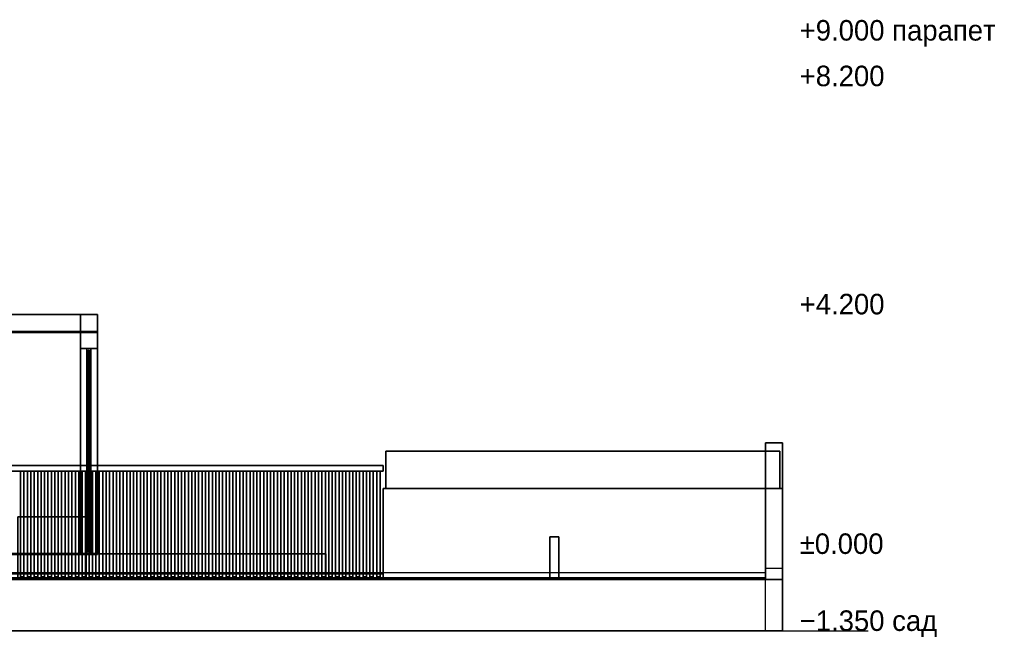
# Model space of a CAD drawing. Header units: metres. Extents: x -1.5 to 47.9, y -2.7 to 11.8.
# Tile 3 of 3: x 30.6 to 47.9, y -1 to 9.8. Entities that reach past the tile are written whole.
import ezdxf

# ---------------------------------------------------------------- set-up
doc = ezdxf.new("R2010")
doc.units = ezdxf.units.M
for name, color, linetype in [('BOLLARD', 8, 'Continuous'), ('BRONZE', 8, 'Continuous'), ('CEILING', 8, 'Continuous'), ('DECK_STONE', 8, 'Continuous'), ('FRAME', 8, 'Continuous'), ('GLASS', 5, 'Continuous'), ('GROUND', 8, 'Continuous'), ('HEDGE', 8, 'Continuous'), ('INTERIOR_FLOOR', 8, 'Continuous'), ('LEVEL', 3, 'Continuous'), ('PAVERS', 8, 'Continuous'), ('RENDER_WHITE', 8, 'Continuous'), ('TRAVERTINE', 8, 'Continuous')]:
    doc.layers.add(name, color=color, linetype=linetype)

msp = doc.modelspace()

# ---------------------------------------------------------------- linework, layer by layer
at = {"layer": 'BOLLARD'}
for points in [[(40.08, 0), (39.92, 0), (39.92, 0.75), (40.08, 0.75)], [(39.92, 0), (40.08, 0), (40.08, 0.75), (39.92, 0.75)], [(40.08, 0), (39.92, 0), (39.92, 0.75), (40.08, 0.75)], [(39.92, 0), (40.08, 0), (40.08, 0.75), (39.92, 0.75)]]:
    msp.add_lwpolyline(points, close=True, dxfattribs=at)
at = {"layer": 'BRONZE'}
for points in [[(37, 1.9), (30, 1.9), (30, 2), (37, 2)], [(30, 1.9), (37, 1.9), (37, 2), (30, 2)], [(30.71, 0.05), (30.65, 0.05), (30.65, 1.9), (30.71, 1.9)], [(30.65, 0.05), (30.71, 0.05), (30.71, 1.9), (30.65, 1.9)], [(30.83, 0.05), (30.77, 0.05), (30.77, 1.9), (30.83, 1.9)], [(30.77, 0.05), (30.83, 0.05), (30.83, 1.9), (30.77, 1.9)], [(30.95, 0.05), (30.89, 0.05), (30.89, 1.9), (30.95, 1.9)], [(30.89, 0.05), (30.95, 0.05), (30.95, 1.9), (30.89, 1.9)], [(31.07, 0.05), (31.01, 0.05), (31.01, 1.9), (31.07, 1.9)], [(31.01, 0.05), (31.07, 0.05), (31.07, 1.9), (31.01, 1.9)], [(31.19, 0.05), (31.13, 0.05), (31.13, 1.9), (31.19, 1.9)], [(31.13, 0.05), (31.19, 0.05), (31.19, 1.9), (31.13, 1.9)], [(31.31, 0.05), (31.25, 0.05), (31.25, 1.9), (31.31, 1.9)], [(31.25, 0.05), (31.31, 0.05), (31.31, 1.9), (31.25, 1.9)], [(31.43, 0.05), (31.37, 0.05), (31.37, 1.9), (31.43, 1.9)], [(31.37, 0.05), (31.43, 0.05), (31.43, 1.9), (31.37, 1.9)], [(31.55, 0.05), (31.49, 0.05), (31.49, 1.9), (31.55, 1.9)], [(31.49, 0.05), (31.55, 0.05), (31.55, 1.9), (31.49, 1.9)], [(31.67, 0.05), (31.61, 0.05), (31.61, 1.9), (31.67, 1.9)], [(31.61, 0.05), (31.67, 0.05), (31.67, 1.9), (31.61, 1.9)], [(31.79, 0.05), (31.73, 0.05), (31.73, 1.9), (31.79, 1.9)], [(31.73, 0.05), (31.79, 0.05), (31.79, 1.9), (31.73, 1.9)], [(31.91, 0.05), (31.85, 0.05), (31.85, 1.9), (31.91, 1.9)], [(31.85, 0.05), (31.91, 0.05), (31.91, 1.9), (31.85, 1.9)], [(32.03, 0.05), (31.97, 0.05), (31.97, 1.9), (32.03, 1.9)], [(31.97, 0.05), (32.03, 0.05), (32.03, 1.9), (31.97, 1.9)], [(32.15, 0.05), (32.09, 0.05), (32.09, 1.9), (32.15, 1.9)], [(32.09, 0.05), (32.15, 0.05), (32.15, 1.9), (32.09, 1.9)], [(32.27, 0.05), (32.21, 0.05), (32.21, 1.9), (32.27, 1.9)], [(32.21, 0.05), (32.27, 0.05), (32.27, 1.9), (32.21, 1.9)], [(32.39, 0.05), (32.33, 0.05), (32.33, 1.9), (32.39, 1.9)], [(32.33, 0.05), (32.39, 0.05), (32.39, 1.9), (32.33, 1.9)], [(32.51, 0.05), (32.45, 0.05), (32.45, 1.9), (32.51, 1.9)], [(32.45, 0.05), (32.51, 0.05), (32.51, 1.9), (32.45, 1.9)], [(32.63, 0.05), (32.57, 0.05), (32.57, 1.9), (32.63, 1.9)], [(32.57, 0.05), (32.63, 0.05), (32.63, 1.9), (32.57, 1.9)], [(32.75, 0.05), (32.69, 0.05), (32.69, 1.9), (32.75, 1.9)], [(32.69, 0.05), (32.75, 0.05), (32.75, 1.9), (32.69, 1.9)], [(32.87, 0.05), (32.81, 0.05), (32.81, 1.9), (32.87, 1.9)], [(32.81, 0.05), (32.87, 0.05), (32.87, 1.9), (32.81, 1.9)], [(32.99, 0.05), (32.93, 0.05), (32.93, 1.9), (32.99, 1.9)], [(32.93, 0.05), (32.99, 0.05), (32.99, 1.9), (32.93, 1.9)], [(33.11, 0.05), (33.05, 0.05), (33.05, 1.9), (33.11, 1.9)], [(33.05, 0.05), (33.11, 0.05), (33.11, 1.9), (33.05, 1.9)], [(33.23, 0.05), (33.17, 0.05), (33.17, 1.9), (33.23, 1.9)], [(33.17, 0.05), (33.23, 0.05), (33.23, 1.9), (33.17, 1.9)], [(33.35, 0.05), (33.29, 0.05), (33.29, 1.9), (33.35, 1.9)], [(33.29, 0.05), (33.35, 0.05), (33.35, 1.9), (33.29, 1.9)], [(33.47, 0.05), (33.41, 0.05), (33.41, 1.9), (33.47, 1.9)], [(33.41, 0.05), (33.47, 0.05), (33.47, 1.9), (33.41, 1.9)], [(33.59, 0.05), (33.53, 0.05), (33.53, 1.9), (33.59, 1.9)], [(33.53, 0.05), (33.59, 0.05), (33.59, 1.9), (33.53, 1.9)], [(33.71, 0.05), (33.65, 0.05), (33.65, 1.9), (33.71, 1.9)], [(33.65, 0.05), (33.71, 0.05), (33.71, 1.9), (33.65, 1.9)], [(33.83, 0.05), (33.77, 0.05), (33.77, 1.9), (33.83, 1.9)], [(33.77, 0.05), (33.83, 0.05), (33.83, 1.9), (33.77, 1.9)], [(33.95, 0.05), (33.89, 0.05), (33.89, 1.9), (33.95, 1.9)], [(33.89, 0.05), (33.95, 0.05), (33.95, 1.9), (33.89, 1.9)], [(34.07, 0.05), (34.01, 0.05), (34.01, 1.9), (34.07, 1.9)], [(34.01, 0.05), (34.07, 0.05), (34.07, 1.9), (34.01, 1.9)], [(34.19, 0.05), (34.13, 0.05), (34.13, 1.9), (34.19, 1.9)], [(34.13, 0.05), (34.19, 0.05), (34.19, 1.9), (34.13, 1.9)], [(34.31, 0.05), (34.25, 0.05), (34.25, 1.9), (34.31, 1.9)], [(34.25, 0.05), (34.31, 0.05), (34.31, 1.9), (34.25, 1.9)], [(34.43, 0.05), (34.37, 0.05), (34.37, 1.9), (34.43, 1.9)], [(34.37, 0.05), (34.43, 0.05), (34.43, 1.9), (34.37, 1.9)], [(34.55, 0.05), (34.49, 0.05), (34.49, 1.9), (34.55, 1.9)], [(34.49, 0.05), (34.55, 0.05), (34.55, 1.9), (34.49, 1.9)], [(34.67, 0.05), (34.61, 0.05), (34.61, 1.9), (34.67, 1.9)], [(34.61, 0.05), (34.67, 0.05), (34.67, 1.9), (34.61, 1.9)], [(34.79, 0.05), (34.73, 0.05), (34.73, 1.9), (34.79, 1.9)], [(34.73, 0.05), (34.79, 0.05), (34.79, 1.9), (34.73, 1.9)], [(34.91, 0.05), (34.85, 0.05), (34.85, 1.9), (34.91, 1.9)], [(34.85, 0.05), (34.91, 0.05), (34.91, 1.9), (34.85, 1.9)], [(35.03, 0.05), (34.97, 0.05), (34.97, 1.9), (35.03, 1.9)], [(34.97, 0.05), (35.03, 0.05), (35.03, 1.9), (34.97, 1.9)], [(35.15, 0.05), (35.09, 0.05), (35.09, 1.9), (35.15, 1.9)], [(35.09, 0.05), (35.15, 0.05), (35.15, 1.9), (35.09, 1.9)], [(35.27, 0.05), (35.21, 0.05), (35.21, 1.9), (35.27, 1.9)], [(35.21, 0.05), (35.27, 0.05), (35.27, 1.9), (35.21, 1.9)], [(35.39, 0.05), (35.33, 0.05), (35.33, 1.9), (35.39, 1.9)], [(35.33, 0.05), (35.39, 0.05), (35.39, 1.9), (35.33, 1.9)], [(35.51, 0.05), (35.45, 0.05), (35.45, 1.9), (35.51, 1.9)], [(35.45, 0.05), (35.51, 0.05), (35.51, 1.9), (35.45, 1.9)], [(35.63, 0.05), (35.57, 0.05), (35.57, 1.9), (35.63, 1.9)], [(35.57, 0.05), (35.63, 0.05), (35.63, 1.9), (35.57, 1.9)], [(35.75, 0.05), (35.69, 0.05), (35.69, 1.9), (35.75, 1.9)], [(35.69, 0.05), (35.75, 0.05), (35.75, 1.9), (35.69, 1.9)], [(35.87, 0.05), (35.81, 0.05), (35.81, 1.9), (35.87, 1.9)], [(35.81, 0.05), (35.87, 0.05), (35.87, 1.9), (35.81, 1.9)], [(35.99, 0.05), (35.93, 0.05), (35.93, 1.9), (35.99, 1.9)], [(35.93, 0.05), (35.99, 0.05), (35.99, 1.9), (35.93, 1.9)], [(36.11, 0.05), (36.05, 0.05), (36.05, 1.9), (36.11, 1.9)], [(36.05, 0.05), (36.11, 0.05), (36.11, 1.9), (36.05, 1.9)], [(36.23, 0.05), (36.17, 0.05), (36.17, 1.9), (36.23, 1.9)], [(36.17, 0.05), (36.23, 0.05), (36.23, 1.9), (36.17, 1.9)], [(36.35, 0.05), (36.29, 0.05), (36.29, 1.9), (36.35, 1.9)], [(36.29, 0.05), (36.35, 0.05), (36.35, 1.9), (36.29, 1.9)], [(36.47, 0.05), (36.41, 0.05), (36.41, 1.9), (36.47, 1.9)], [(36.41, 0.05), (36.47, 0.05), (36.47, 1.9), (36.41, 1.9)], [(36.59, 0.05), (36.53, 0.05), (36.53, 1.9), (36.59, 1.9)], [(36.53, 0.05), (36.59, 0.05), (36.59, 1.9), (36.53, 1.9)], [(36.71, 0.05), (36.65, 0.05), (36.65, 1.9), (36.71, 1.9)], [(36.65, 0.05), (36.71, 0.05), (36.71, 1.9), (36.65, 1.9)], [(36.83, 0.05), (36.77, 0.05), (36.77, 1.9), (36.83, 1.9)], [(36.77, 0.05), (36.83, 0.05), (36.83, 1.9), (36.77, 1.9)], [(36.95, 0.05), (36.89, 0.05), (36.89, 1.9), (36.95, 1.9)], [(36.89, 0.05), (36.95, 0.05), (36.95, 1.9), (36.89, 1.9)], [(37, 0.02), (30, 0.02), (30, 0.1), (37, 0.1)], [(30, 0.02), (37, 0.02), (37, 0.1), (30, 0.1)]]:
    msp.add_lwpolyline(points, close=True, dxfattribs=at)
at = {"layer": 'CEILING'}
for points in [[(32, 4.33), (8, 4.33), (8, 4.35), (32, 4.35)], [(8, 4.33), (32, 4.33), (32, 4.35), (8, 4.35)]]:
    msp.add_lwpolyline(points, close=True, dxfattribs=at)
at = {"layer": 'DECK_STONE'}
for points in [[(36, 0), (0.3, 0), (0.3, 0.45), (36, 0.45)], [(0.3, 0), (36, 0), (36, 0.45), (0.3, 0.45)]]:
    msp.add_lwpolyline(points, close=True, dxfattribs=at)
at = {"layer": 'FRAME'}
for points in [[(31.88, 3.99), (31.81, 3.99), (31.81, 4.05), (31.88, 4.05)], [(31.88, 0.45), (31.81, 0.45), (31.81, 4.05), (31.88, 4.05)], [(31.81, 0.45), (31.88, 0.45), (31.88, 4.05), (31.81, 4.05)], [(31.88, 0.45), (31.81, 0.45), (31.81, 4.05), (31.88, 4.05)], [(31.81, 0.45), (31.88, 0.45), (31.88, 4.05), (31.81, 4.05)], [(31.88, 0.45), (31.81, 0.45), (31.81, 4.05), (31.88, 4.05)], [(31.81, 0.45), (31.88, 0.45), (31.88, 4.05), (31.81, 4.05)], [(31.88, 0.45), (31.81, 0.45), (31.81, 4.05), (31.88, 4.05)], [(31.81, 0.45), (31.88, 0.45), (31.88, 4.05), (31.81, 4.05)], [(31.88, 0.45), (31.81, 0.45), (31.81, 4.05), (31.88, 4.05)], [(31.81, 3.99), (31.88, 3.99), (31.88, 4.05), (31.81, 4.05)], [(31.81, 0.45), (31.88, 0.45), (31.88, 4.05), (31.81, 4.05)], [(31.88, 0.45), (31.81, 0.45), (31.81, 0.51), (31.88, 0.51)], [(31.81, 0.45), (31.88, 0.45), (31.88, 0.51), (31.81, 0.51)]]:
    msp.add_lwpolyline(points, close=True, dxfattribs=at)
at = {"layer": 'GLASS'}
for points in [[(31.851, 0.48), (31.839, 0.48), (31.839, 4.02), (31.851, 4.02)], [(31.839, 0.48), (31.851, 0.48), (31.851, 4.02), (31.839, 4.02)]]:
    msp.add_lwpolyline(points, close=True, dxfattribs=at)
at = {"layer": 'GROUND'}
msp.add_line((-1.5, -0.9), (45.5, -0.9), dxfattribs=at)
at = {"layer": 'HEDGE'}
for points in [[(43.95, 1.6), (37.05, 1.6), (37.05, 2.25), (43.95, 2.25)], [(37.05, 1.6), (43.95, 1.6), (43.95, 2.25), (37.05, 2.25)], [(31.8, 0.02), (30.6, 0.02), (30.6, 1.1), (31.8, 1.1)], [(30.6, 0.02), (31.8, 0.02), (31.8, 1.1), (30.6, 1.1)]]:
    msp.add_lwpolyline(points, close=True, dxfattribs=at)
at = {"layer": 'INTERIOR_FLOOR'}
for points in [[(32, 0.44), (8, 0.44), (8, 0.46), (32, 0.46)], [(8, 0.44), (32, 0.44), (32, 0.46), (8, 0.46)]]:
    msp.add_lwpolyline(points, close=True, dxfattribs=at)
at = {"layer": 'PAVERS'}
for points in [[(0.3, 0), (43.7, 0), (43.7, 0.12), (0.3, 0.12)], [(36, 0), (0.3, 0), (0.3, 0.03), (36, 0.03)], [(0.3, 0), (36, 0), (36, 0.03), (0.3, 0.03)], [(43.7, 0), (36, 0), (36, 0.03), (43.7, 0.03)], [(36, 0), (43.7, 0), (43.7, 0.03), (36, 0.03)], [(43.7, 0), (36, 0), (36, 0.02), (43.7, 0.02)], [(36, 0), (43.7, 0), (43.7, 0.02), (36, 0.02)]]:
    msp.add_lwpolyline(points, close=True, dxfattribs=at)
at = {"layer": 'RENDER_WHITE'}
for points in [[(44, 0), (43.7, 0), (43.7, 2.4), (44, 2.4)], [(43.7, 0), (44, 0), (44, 2.4), (43.7, 2.4)], [(44, -0.9), (43.7, -0.9), (43.7, 0.2), (44, 0.2)]]:
    msp.add_lwpolyline(points, close=True, dxfattribs=at)
at = {"layer": 'TRAVERTINE'}
for points in [[(32, 0.45), (30, 0.45), (30, 4.65), (32, 4.65)], [(30, 0.45), (32, 0.45), (32, 4.65), (30, 4.65)], [(32, 0.45), (30, 0.45), (30, 4.65), (32, 4.65)], [(30, 0.45), (32, 0.45), (32, 4.65), (30, 4.65)], [(32, 0.45), (31.7, 0.45), (31.7, 4.65), (32, 4.65)], [(32, 4.05), (31.7, 4.05), (31.7, 4.65), (32, 4.65)], [(31.7, 0.45), (32, 0.45), (32, 4.65), (31.7, 4.65)], [(32, 0.45), (31.7, 0.45), (31.7, 4.65), (32, 4.65)], [(31.7, 4.05), (32, 4.05), (32, 4.65), (31.7, 4.65)], [(31.7, 0.45), (32, 0.45), (32, 4.65), (31.7, 4.65)], [(44, 0), (37, 0), (37, 1.6), (44, 1.6)], [(37, 0), (44, 0), (44, 1.6), (37, 1.6)], [(44, -0.9), (30.3, -0.9), (30.3, 0), (44, 0)], [(30.3, -0.9), (44, -0.9), (44, 0), (30.3, 0)]]:
    msp.add_lwpolyline(points, close=True, dxfattribs=at)

# ---------------------------------------------------------------- texts
at = {"layer": 'LEVEL'}
for s, p in [('+9.000 парапет', (44.3, 9.45)), ('+8.200', (44.3, 8.65)), ('+4.200', (44.3, 4.65)), ('±0.000', (44.3, 0.45)), ('−1.350 сад', (44.3, -0.9))]:
    msp.add_text(s, height=0.36, dxfattribs=at).set_placement(p)

doc.saveas('drawing.dxf')
